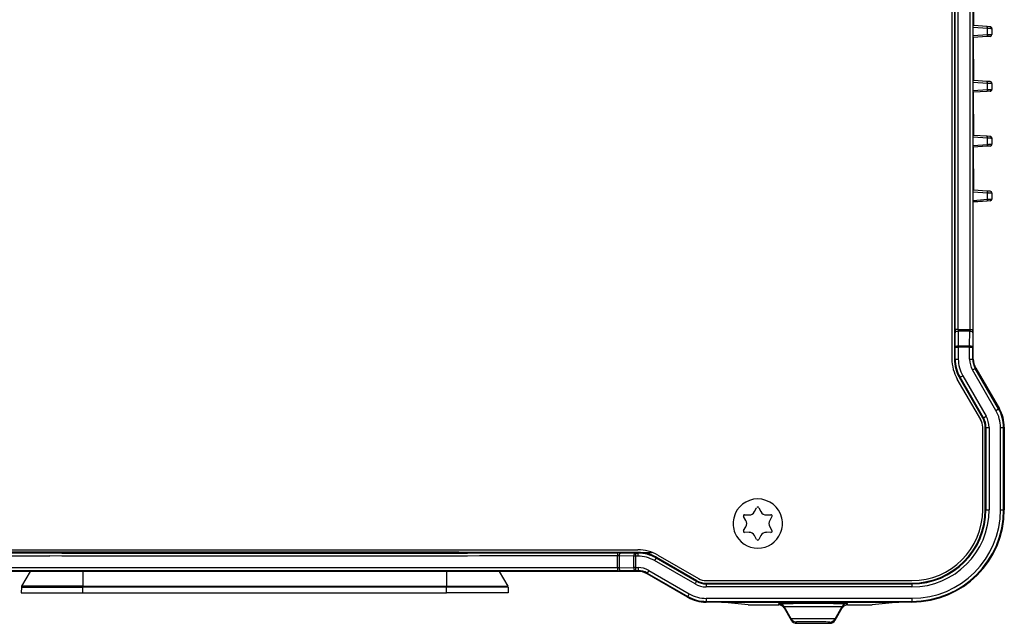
# Model space of a CAD drawing. Header units: millimetres. Extents: x -429 to -189, y 22 to 228.
# Tile 3 of 4: x -349 to -189, y 22 to 120. Entities that reach past the tile are written whole.
import ezdxf

# ---------------------------------------------------------------- set-up
doc = ezdxf.new("R2010")
doc.units = ezdxf.units.MM

# ---------------------------------------------------------------- blocks, each defined once
blk = doc.blocks.new('Kupplungsplatte__1', base_point=(-348.85, 26.72))
at = {"color": 7, "linetype": 'Continuous'}
for p, q in [((-347.41, 30.22), (-348.79, 27.81)), ((-271.29, 30.22), (-269.91, 27.81)), ((-348.83, 27.67), (-348.85, 26.72)), ((-269.87, 27.67), (-269.85, 26.72)), ((-348.85, 26.72), (-338.85, 26.72)), ((-338.85, 26.72), (-279.85, 26.72)), ((-269.85, 26.72), (-279.85, 26.72))]:
    blk.add_line(p, q, dxfattribs=at)
at = {"color": 1, "linetype": 'Continuous'}
for p, q in [((-338.85, 30.22), (-338.85, 27.81)), ((-279.85, 30.22), (-279.85, 27.81)), ((-348.83, 27.67), (-338.85, 27.67)), ((-338.85, 27.81), (-348.79, 27.81)), ((-338.85, 27.81), (-279.85, 27.81)), ((-338.85, 27.81), (-338.85, 27.67)), ((-279.85, 27.67), (-338.85, 27.67)), ((-338.85, 26.72), (-338.85, 27.67)), ((-279.85, 27.81), (-269.91, 27.81)), ((-279.85, 27.81), (-279.85, 27.67)), ((-279.85, 26.72), (-279.85, 27.67)), ((-269.87, 27.67), (-279.85, 27.67))]:
    blk.add_line(p, q, dxfattribs=at)
at = {"color": 7, "linetype": 'Continuous'}
for centre, start, end in [((-348.53, 27.66), 150, 179), ((-270.17, 27.66), 1, 30)]:
    blk.add_arc(centre, 0.3, start, end, dxfattribs=at)
blk = doc.blocks.new('Linsenschraube_selbstfurchend_3__4', base_point=(-340.85, 33.32))
at = {"color": 7, "linetype": 'Continuous'}
blk.add_line((-336.85, 33.32), (-340.85, 33.32), dxfattribs=at)
blk = doc.blocks.new('Linsenschraube_selbstfurchend_4__5', base_point=(-281.85, 33.32))
at = {"color": 7, "linetype": 'Continuous'}
blk.add_line((-277.85, 33.32), (-281.85, 33.32), dxfattribs=at)
blk = doc.blocks.new('Blechschraube_ISO14585-ST4_2x16_5__20', base_point=(-233.25, 33.97))
at = {"color": 7, "linetype": 'Continuous'}
for start, end in [(90, 166.9296), (13.0704, 90), (202.3506, 337.6494)]:
    blk.add_arc((-229.35, 37.97), 4, start, end, dxfattribs=at)
blk = doc.blocks.new('Blechschraube_ISO14585-ST4_2x16_10__21', base_point=(-233.35, 33.97))
at = {"color": 7, "linetype": 'Continuous'}
for p, q in [((-229.86, 39.91), (-229.53, 40.53)), ((-229.17, 40.53), (-228.84, 39.91)), ((-231.29, 38.49), (-231.66, 39.1)), ((-231.48, 39.4), (-230.77, 39.38)), ((-227.93, 39.38), (-227.21, 39.4)), ((-227.04, 39.1), (-227.41, 38.49)), ((-231.66, 36.84), (-231.29, 37.44)), ((-227.41, 37.44), (-227.04, 36.84)), ((-230.77, 36.55), (-231.48, 36.53)), ((-229.53, 35.4), (-229.86, 36.03)), ((-228.84, 36.03), (-229.17, 35.4)), ((-227.21, 36.53), (-227.93, 36.55))]:
    blk.add_line(p, q, dxfattribs=at)
for centre, radius, start, end in [((-229.35, 37.97), 4, 90.0016, 166.928), ((-229.35, 37.97), 4, 13.072, 89.9984), ((-229.35, 40.44), 0.2, 90, 151.6805), ((-229.35, 40.44), 0.2, 28.3206, 90), ((-229.35, 37.97), 4, 166.9295, 202.3507), ((-231.49, 39.2), 0.2, 88.3206, 211.6805), ((-232.14, 37.97), 1, 328.3195, 31.6805), ((-230.74, 40.38), 1, 268.3195, 331.6805), ((-227.96, 40.38), 1, 208.3195, 271.6805), ((-226.56, 37.97), 1, 148.3195, 211.6805), ((-227.21, 39.2), 0.2, 328.3206, 91.6805), ((-229.35, 37.97), 4, 337.6493, 13.0705), ((-231.49, 36.73), 0.2, 148.3205, 271.6805), ((-227.21, 36.73), 0.2, 268.3205, 31.6805), ((-229.35, 37.97), 4, 202.3476, 337.6524), ((-230.74, 35.55), 1, 28.3195, 91.6805), ((-229.35, 35.49), 0.2, 208.3206, 270), ((-229.35, 35.49), 0.2, 270, 331.6805), ((-227.96, 35.55), 1, 88.3195, 151.6805)]:
    blk.add_arc(centre, radius, start, end, dxfattribs=at)
blk = doc.blocks.new('Verbindungsteil_1__22', base_point=(-429.35, 21.78))
at = {"color": 7, "linetype": 'Continuous'}
for p, q in [((-194.35, 125.75), (-194.35, 118.78)), ((-192.15, 118.62), (-194.35, 118.78)), ((-191.63, 118.6), (-192.15, 118.62)), ((-191.35, 118.3), (-191.35, 117.34)), ((-192.15, 117.02), (-194.38, 116.86)), ((-194.38, 116.86), (-194.35, 109.88)), ((-191.63, 117.04), (-192.15, 117.02)), ((-192.15, 109.72), (-194.35, 109.88)), ((-191.63, 109.7), (-192.15, 109.72)), ((-191.35, 109.4), (-191.35, 108.44)), ((-192.15, 108.12), (-194.38, 107.96)), ((-194.38, 107.96), (-194.35, 100.98)), ((-191.63, 108.14), (-192.15, 108.12)), ((-192.15, 100.82), (-194.35, 100.98)), ((-191.63, 100.8), (-192.15, 100.82)), ((-192.15, 99.22), (-194.38, 99.06)), ((-194.38, 99.06), (-194.35, 92.08)), ((-191.63, 99.24), (-192.15, 99.22)), ((-191.35, 100.5), (-191.35, 99.54)), ((-192.15, 91.92), (-194.35, 92.08)), ((-191.63, 91.9), (-192.15, 91.92)), ((-191.35, 91.6), (-191.35, 90.64)), ((-192.15, 90.32), (-194.38, 90.16)), ((-194.38, 64.67), (-194.38, 90.16)), ((-191.63, 90.34), (-192.15, 90.32)), ((-193.98, 63.17), (-190.15, 56.61)), ((-189.35, 53.61), (-189.35, 40.22)), ((-248.81, 30.22), (-369.88, 30.22)), ((-240.74, 26.02), (-247.31, 29.81)), ((-235.22, 25.22), (-237.74, 25.22)), ((-230.89, 24.78), (-235.22, 25.22)), ((-230.89, 24.78), (-229.71, 24.78)), ((-229.71, 24.78), (-225.93, 24.78)), ((-225.06, 24.28), (-223.91, 22.28)), ((-216.79, 22.28), (-215.64, 24.28)), ((-214.77, 24.78), (-212.76, 24.78)), ((-212.76, 24.78), (-210.81, 24.78)), ((-206.47, 25.22), (-210.81, 24.78)), ((-204.35, 25.22), (-206.47, 25.22)), ((-217.66, 21.78), (-223.04, 21.78))]:
    blk.add_line(p, q, dxfattribs=at)
at = {"color": 1, "linetype": 'Continuous'}
for p, q in [((-190.15, 56.61), (-190.28, 56.58)), ((-189.47, 53.58), (-189.35, 53.61)), ((-189.97, 40.22), (-189.47, 40.22)), ((-189.47, 40.22), (-189.35, 40.22)), ((-366.6, 32.72), (-346.17, 32.74)), ((-346.17, 32.74), (-344.77, 32.72)), ((-345.81, 33.24), (-344.55, 33.22)), ((-344.77, 32.72), (-344.2, 32.71)), ((-344.55, 33.22), (-344.03, 33.2)), ((-342.28, 32.68), (-344.2, 32.71)), ((-344.03, 33.2), (-342.28, 33.17)), ((-342.28, 33.17), (-276.42, 33.17)), ((-276.42, 32.68), (-342.28, 32.68)), ((-276.42, 33.17), (-274.67, 33.2)), ((-274.49, 32.71), (-276.42, 32.68)), ((-274.67, 33.2), (-274.15, 33.22)), ((-273.92, 32.72), (-274.49, 32.71)), ((-274.15, 33.22), (-272.88, 33.24)), ((-272.53, 32.74), (-273.92, 32.72)), ((-252.1, 32.72), (-272.53, 32.74)), ((-248.83, 30.27), (-248.81, 30.22)), ((-247.31, 29.81), (-247.3, 29.86)), ((-240.71, 26.14), (-240.74, 26.02)), ((-204.35, 25.84), (-204.35, 25.34)), ((-237.74, 25.22), (-237.71, 25.34)), ((-225.93, 24.78), (-225.93, 24.99)), ((-214.77, 24.78), (-214.77, 24.99)), ((-204.35, 25.34), (-204.35, 25.22)), ((-223.04, 21.78), (-223.04, 21.99)), ((-217.66, 21.78), (-217.66, 21.99))]:
    blk.add_line(p, q, dxfattribs=at)
at = {"color": 7, "linetype": 'Continuous'}
for centre, radius, start, end in [((-191.65, 118.3), 0.3, 0.0017, 86.0432), ((-191.65, 117.34), 0.3, 273.9568, 359.9983), ((-191.65, 109.4), 0.3, 0.0017, 86.0432), ((-191.65, 108.44), 0.3, 273.9568, 359.9983), ((-191.65, 100.5), 0.3, 0.0017, 86.0432), ((-191.65, 99.54), 0.3, 273.9568, 359.9983), ((-191.65, 91.6), 0.3, 0.0024, 86.0432), ((-191.65, 90.64), 0.3, 273.9568, 359.9976), ((-191.38, 64.67), 3, 180, 210), ((-195.35, 53.61), 6, 0, 30), ((-204.35, 40.22), 15, 270, 360), ((-248.81, 27.22), 3, 60, 90), ((-237.74, 31.22), 6, 240, 270), ((-225.93, 23.78), 1, 30.1318, 89.8638), ((-214.77, 23.78), 1, 90.1362, 149.8682), ((-223.04, 22.79), 1, 210.1347, 269.8646), ((-217.66, 22.79), 1, 270.1354, 329.8653)]:
    blk.add_arc(centre, radius, start, end, dxfattribs=at)
at = {"color": 1, "linetype": 'Continuous'}
blk.add_arc((-252.1, 29.72), 3, 84.9436, 90, dxfattribs=at)
blk = doc.blocks.new('Verbindungsteil_2__23', base_point=(-429.35, 21.78))
at = {"color": 7, "linetype": 'Continuous'}
for p, q in [((-197.44, 188.78), (-197.44, 64.66)), ((-194.38, 125.77), (-194.35, 118.78)), ((-194.38, 117.17), (-194.38, 118.46)), ((-192.15, 118.62), (-194.35, 118.78)), ((-191.63, 118.6), (-192.15, 118.62)), ((-191.35, 118.29), (-191.35, 117.34)), ((-192.15, 117.02), (-194.38, 116.86)), ((-194.38, 116.86), (-194.35, 109.88)), ((-191.63, 117.04), (-192.15, 117.02)), ((-194.38, 108.27), (-194.38, 109.56)), ((-192.15, 109.72), (-194.35, 109.88)), ((-191.63, 109.7), (-192.15, 109.72)), ((-191.35, 109.39), (-191.37, 108.44)), ((-192.15, 108.12), (-194.38, 107.96)), ((-194.38, 107.96), (-194.35, 100.98)), ((-191.63, 108.14), (-192.15, 108.12)), ((-194.38, 99.33), (-194.38, 100.66)), ((-192.15, 100.82), (-194.35, 100.98)), ((-191.63, 100.8), (-192.15, 100.82)), ((-192.15, 99.22), (-194.38, 99.07)), ((-194.38, 99.07), (-194.35, 92.08)), ((-191.63, 99.24), (-192.15, 99.22)), ((-191.35, 100.49), (-191.37, 99.54)), ((-194.38, 90.43), (-194.38, 91.76)), ((-192.15, 91.92), (-194.35, 92.08)), ((-191.63, 91.9), (-192.15, 91.92)), ((-191.35, 91.59), (-191.35, 90.64)), ((-192.15, 90.32), (-194.38, 90.17)), ((-194.38, 64.67), (-194.38, 90.17)), ((-191.63, 90.34), (-192.15, 90.32)), ((-193.98, 63.17), (-190.15, 56.61)), ((-192.84, 55.08), (-196.63, 61.66)), ((-192.44, 40.22), (-192.44, 53.58)), ((-189.35, 53.61), (-189.35, 40.22)), ((-340.85, 33.32), (-369.91, 33.3)), ((-336.85, 33.32), (-340.85, 33.32)), ((-281.85, 33.32), (-336.85, 33.32)), ((-277.85, 33.32), (-281.85, 33.32)), ((-248.79, 33.3), (-277.85, 33.32)), ((-248.79, 33.3), (-246.53, 33.3)), ((-245.79, 32.5), (-239.22, 28.71)), ((-248.81, 30.22), (-369.88, 30.22)), ((-240.74, 26.02), (-247.31, 29.81)), ((-237.72, 28.3), (-204.35, 28.3)), ((-235.22, 25.22), (-237.74, 25.22)), ((-230.89, 24.78), (-235.22, 25.22)), ((-230.89, 24.78), (-229.71, 24.78)), ((-229.71, 24.78), (-225.93, 24.78)), ((-225.06, 24.28), (-223.91, 22.28)), ((-216.79, 22.28), (-215.64, 24.28)), ((-214.77, 24.78), (-212.76, 24.78)), ((-212.76, 24.78), (-210.81, 24.78)), ((-206.47, 25.22), (-210.81, 24.78)), ((-204.35, 25.22), (-206.47, 25.22)), ((-217.66, 21.78), (-223.04, 21.78))]:
    blk.add_line(p, q, dxfattribs=at)
at = {"color": 1, "linetype": 'Continuous'}
for p, q in [((-197.34, 69.45), (-197.34, 183.98)), ((-196.84, 69.45), (-196.84, 183.98)), ((-194.95, 183.98), (-194.95, 69.45)), ((-194.45, 183.98), (-194.45, 69.45)), ((-192.09, 118.32), (-194.38, 118.46)), ((-192.09, 117.32), (-192.09, 118.32)), ((-194.38, 117.17), (-192.09, 117.32)), ((-192.09, 109.42), (-194.38, 109.56)), ((-192.09, 108.42), (-192.09, 109.42)), ((-194.38, 108.27), (-192.09, 108.42)), ((-192.09, 100.52), (-194.38, 100.66)), ((-194.38, 99.33), (-192.09, 99.52)), ((-192.09, 99.52), (-192.09, 100.52)), ((-192.09, 91.62), (-194.38, 91.76)), ((-192.09, 90.62), (-192.09, 91.62)), ((-194.38, 90.43), (-192.09, 90.62)), ((-196.84, 69.45), (-197.34, 69.45)), ((-197.31, 66.58), (-197.34, 68.95)), ((-196.84, 69.45), (-194.95, 69.45)), ((-194.95, 69.2), (-196.84, 69.2)), ((-196.84, 69.2), (-196.81, 66.83)), ((-194.97, 66.83), (-194.95, 69.2)), ((-194.95, 69.45), (-194.45, 69.45)), ((-194.45, 68.95), (-194.47, 66.58)), ((-197.31, 64.66), (-197.31, 66.58)), ((-197.31, 66.58), (-196.81, 66.58)), ((-196.81, 66.83), (-196.81, 66.58)), ((-196.81, 66.83), (-194.97, 66.83)), ((-196.81, 66.58), (-196.81, 64.66)), ((-194.97, 66.58), (-196.81, 66.58)), ((-194.97, 66.83), (-194.97, 66.58)), ((-194.97, 64.65), (-194.97, 66.58)), ((-194.97, 66.58), (-194.47, 66.58)), ((-194.47, 64.65), (-194.47, 66.58)), ((-197.44, 64.66), (-197.31, 64.66)), ((-197.31, 64.66), (-196.81, 64.66)), ((-194.97, 64.65), (-194.47, 64.65)), ((-194.47, 64.65), (-194.38, 64.67)), ((-194.5, 62.9), (-194.07, 63.15)), ((-190.71, 56.33), (-194.5, 62.9)), ((-193.98, 63.17), (-194.07, 63.15)), ((-190.28, 56.58), (-194.07, 63.15)), ((-196.53, 61.72), (-196.63, 61.66)), ((-196.53, 61.72), (-196.09, 61.97)), ((-192.73, 55.15), (-196.53, 61.72)), ((-196.09, 61.97), (-192.3, 55.4)), ((-190.71, 56.33), (-190.28, 56.58)), ((-190.15, 56.61), (-190.28, 56.58)), ((-192.84, 55.08), (-192.73, 55.15)), ((-192.73, 55.15), (-192.3, 55.4)), ((-192.31, 53.58), (-192.44, 53.58)), ((-192.31, 53.58), (-191.81, 53.58)), ((-192.31, 40.22), (-192.31, 53.58)), ((-191.81, 53.58), (-191.81, 40.22)), ((-189.97, 53.58), (-189.47, 53.58)), ((-189.97, 40.22), (-189.97, 53.58)), ((-189.47, 53.58), (-189.35, 53.61)), ((-189.47, 40.22), (-189.47, 53.58)), ((-192.44, 40.22), (-192.31, 40.22)), ((-192.31, 40.22), (-191.81, 40.22)), ((-189.97, 40.22), (-189.47, 40.22)), ((-189.47, 40.22), (-189.35, 40.22)), ((-366.62, 33.21), (-345.81, 33.24)), ((-366.6, 32.72), (-346.17, 32.74)), ((-346.17, 32.74), (-344.77, 32.72)), ((-345.81, 33.24), (-344.55, 33.22)), ((-344.77, 32.72), (-344.2, 32.71)), ((-344.55, 33.22), (-344.03, 33.2)), ((-342.28, 32.68), (-344.2, 32.71)), ((-344.03, 33.2), (-342.28, 33.17)), ((-342.28, 33.17), (-276.42, 33.17)), ((-276.42, 32.68), (-342.28, 32.68)), ((-276.42, 33.17), (-274.67, 33.2)), ((-274.49, 32.71), (-276.42, 32.68)), ((-274.67, 33.2), (-274.15, 33.22)), ((-273.92, 32.72), (-274.49, 32.71)), ((-274.15, 33.22), (-272.88, 33.24)), ((-272.53, 32.74), (-273.92, 32.72)), ((-272.88, 33.24), (-252.08, 33.21)), ((-252.1, 32.72), (-272.53, 32.74)), ((-252.08, 33.21), (-252.1, 32.72)), ((-252.08, 30.81), (-252.1, 32.72)), ((-249.46, 32.68), (-251.83, 32.71)), ((-251.83, 32.71), (-251.83, 30.81)), ((-251.58, 33.2), (-249.21, 33.18)), ((-249.21, 32.68), (-249.46, 32.68)), ((-249.46, 30.84), (-249.46, 32.68)), ((-249.21, 33.18), (-249.21, 32.68)), ((-249.21, 33.18), (-248.79, 33.18)), ((-248.79, 32.68), (-249.21, 32.68)), ((-249.21, 32.68), (-249.21, 30.84)), ((-248.79, 33.18), (-248.79, 33.3)), ((-248.79, 33.18), (-248.79, 32.68)), ((-245.85, 32.39), (-246.1, 31.96)), ((-239.53, 28.17), (-246.1, 31.96)), ((-245.79, 32.5), (-245.85, 32.39)), ((-245.85, 32.39), (-239.28, 28.6)), ((-252.08, 30.81), (-366.62, 30.81)), ((-252.08, 30.81), (-252.08, 30.31)), ((-251.83, 30.81), (-249.46, 30.84)), ((-249.21, 30.84), (-249.46, 30.84)), ((-249.21, 30.84), (-249.21, 30.34)), ((-249.21, 30.84), (-248.78, 30.84)), ((-248.78, 30.84), (-248.78, 30.34)), ((-247.03, 30.37), (-247.28, 29.94)), ((-247.03, 30.37), (-240.46, 26.58)), ((-252.08, 30.31), (-366.62, 30.31)), ((-249.21, 30.34), (-251.58, 30.31)), ((-249.21, 30.34), (-248.78, 30.34)), ((-248.83, 30.27), (-248.78, 30.34)), ((-248.83, 30.27), (-248.81, 30.22)), ((-247.31, 29.81), (-247.3, 29.86)), ((-247.28, 29.94), (-247.3, 29.86)), ((-247.28, 29.94), (-240.71, 26.14)), ((-239.28, 28.6), (-239.53, 28.17)), ((-239.28, 28.6), (-239.22, 28.71)), ((-237.72, 28.3), (-237.72, 28.18)), ((-237.72, 28.18), (-237.72, 27.68)), ((-237.72, 28.18), (-204.35, 28.18)), ((-204.35, 27.68), (-237.72, 27.68)), ((-204.35, 28.3), (-204.35, 28.18)), ((-204.35, 28.18), (-204.35, 27.68)), ((-240.71, 26.14), (-240.74, 26.02)), ((-240.46, 26.58), (-240.71, 26.14)), ((-237.71, 25.84), (-237.71, 25.34)), ((-237.71, 25.84), (-204.35, 25.84)), ((-204.35, 25.84), (-204.35, 25.34)), ((-237.74, 25.22), (-237.71, 25.34)), ((-237.71, 25.34), (-204.35, 25.34)), ((-235.22, 25.22), (-206.47, 25.22)), ((-225.93, 24.78), (-225.93, 24.99)), ((-225.06, 24.28), (-225.06, 24.49)), ((-223.91, 22.51), (-225.06, 24.49)), ((-216.79, 22.49), (-215.64, 24.52)), ((-215.64, 24.52), (-215.64, 24.28)), ((-214.77, 24.78), (-214.77, 24.99)), ((-204.35, 25.34), (-204.35, 25.22)), ((-223.91, 22.51), (-223.91, 22.28)), ((-216.79, 22.28), (-216.79, 22.49)), ((-223.04, 21.78), (-223.04, 22.01)), ((-217.66, 21.78), (-217.66, 21.99))]:
    blk.add_line(p, q, dxfattribs=at)
at = {"color": 7, "linetype": 'Continuous'}
for centre, radius, start, end in [((-191.64, 118.31), 0.289, 357.1626, 87.2036), ((-191.65, 117.34), 0.3, 273.9568, 359.9983), ((-191.64, 109.41), 0.289, 357.1626, 87.2036), ((-191.65, 108.42), 0.28, 274.6572, 5.3136), ((-191.64, 100.51), 0.289, 357.1626, 87.2036), ((-191.65, 99.52), 0.28, 274.6572, 5.3136), ((-191.64, 91.61), 0.289, 357.1626, 87.2036), ((-191.65, 90.64), 0.3, 273.9568, 359.9976), ((-191.47, 64.65), 5.96, 179.9085, 210.0915), ((-191.47, 64.65), 5.84, 179.9066, 210.0934), ((-191.38, 64.67), 3, 180, 210), ((-195.35, 53.61), 6, 0, 30), ((-195.44, 53.58), 3, 360, 30), ((-195.44, 53.58), 3.12, 360, 30), ((-204.35, 40.22), 11.91, 270, 360), ((-204.35, 40.22), 12.03, 270, 360), ((-204.35, 40.22), 15, 270, 360), ((-204.35, 40.22), 14.88, 270, 360), ((-248.78, 27.34), 5.96, 59.9082, 90.0918), ((-248.78, 27.34), 5.84, 59.9063, 90.0937), ((-248.81, 27.22), 3, 60, 90), ((-237.72, 31.3), 3.12, 240, 270), ((-237.72, 31.3), 3, 240, 270), ((-237.74, 31.22), 6, 240, 270), ((-225.93, 23.78), 1, 30.1318, 89.8638), ((-214.77, 23.78), 1, 90.1362, 149.8682), ((-223.04, 22.79), 1, 210.1347, 269.8646), ((-217.66, 22.79), 1, 270.1354, 329.8653)]:
    blk.add_arc(centre, radius, start, end, dxfattribs=at)
at = {"color": 1, "linetype": 'Continuous'}
for centre, radius, start, end in [((-191.47, 64.65), 5.34, 179.8979, 210.1021), ((-191.47, 64.65), 3.5, 179.9999, 210.0001), ((-191.47, 64.65), 3, 179.9999, 210.0001), ((-195.44, 53.58), 5.47, 359.9041, 30.0959), ((-195.44, 53.58), 5.96, 359.9121, 30.0879), ((-195.44, 53.58), 3.62, 360, 30), ((-204.35, 40.22), 12.53, 270, 360), ((-204.35, 40.22), 14.38, 270, 360), ((-252.1, 29.72), 3, 84.9436, 90), ((-248.78, 27.34), 5.34, 59.8975, 90.1025), ((-248.78, 27.34), 3.5, 59.9993, 90.0007), ((-248.78, 27.34), 3, 59.9992, 90.0008), ((-237.72, 31.3), 3.62, 240, 270), ((-237.72, 31.3), 5.96, 239.9121, 270.0879), ((-237.72, 31.3), 5.47, 239.9041, 270.0959), ((-225.93, 23.99), 1, 29.9991, 90), ((-214.78, 23.99), 1.01, 89.4167, 148.3078), ((-223.04, 23), 0.989, 209.365, 270.2238), ((-217.66, 22.99), 1, 269.9981, 329.9991)]:
    blk.add_arc(centre, radius, start, end, dxfattribs=at)
at = {"color": 7, "linetype": 'Continuous'}
for points in [[(-194.38, 118.46), (-194.38, 118.5), (-194.38, 118.54), (-194.38, 118.61), (-194.38, 118.67), (-194.38, 118.7), (-194.38, 118.72)], [(-194.38, 116.86), (-194.38, 116.91), (-194.38, 116.96), (-194.38, 116.99), (-194.38, 117.02), (-194.38, 117.1), (-194.38, 117.17)], [(-194.38, 109.56), (-194.38, 109.6), (-194.38, 109.64), (-194.38, 109.71), (-194.38, 109.77), (-194.38, 109.8), (-194.38, 109.82)], [(-194.38, 107.96), (-194.38, 108.01), (-194.38, 108.06), (-194.38, 108.09), (-194.38, 108.12), (-194.38, 108.2), (-194.38, 108.27)], [(-194.38, 100.66), (-194.38, 100.7), (-194.38, 100.74), (-194.38, 100.81), (-194.38, 100.87), (-194.38, 100.9), (-194.38, 100.92)], [(-194.38, 99.07), (-194.38, 99.1), (-194.38, 99.13), (-194.38, 99.19), (-194.38, 99.26), (-194.38, 99.3), (-194.38, 99.33)], [(-194.38, 91.76), (-194.38, 91.8), (-194.38, 91.84), (-194.38, 91.91), (-194.38, 91.97), (-194.38, 92), (-194.38, 92.02)], [(-194.38, 90.17), (-194.38, 90.2), (-194.38, 90.23), (-194.38, 90.29), (-194.38, 90.36), (-194.38, 90.4), (-194.38, 90.43)]]:
    blk.add_spline(points, degree=3, dxfattribs=at)
at = {"color": 1, "linetype": 'Continuous'}
for points in [[(-192.09, 118.32), (-192.1, 118.46), (-192.12, 118.57), (-192.15, 118.62)], [(-191.35, 118.29), (-191.36, 118.29), (-191.41, 118.29), (-191.46, 118.29), (-191.57, 118.3), (-191.68, 118.3), (-191.81, 118.3), (-191.95, 118.31), (-192.09, 118.32)], [(-192.09, 117.32), (-192.1, 117.17), (-192.12, 117.06), (-192.15, 117.02)], [(-192.09, 117.32), (-191.95, 117.32), (-191.81, 117.33), (-191.68, 117.33), (-191.57, 117.34), (-191.48, 117.34), (-191.44, 117.34), (-191.36, 117.34), (-191.35, 117.34)], [(-192.09, 109.42), (-192.1, 109.56), (-192.12, 109.67), (-192.15, 109.72)], [(-191.35, 109.39), (-191.36, 109.39), (-191.41, 109.39), (-191.46, 109.39), (-191.57, 109.4), (-191.68, 109.4), (-191.81, 109.4), (-191.95, 109.41), (-192.09, 109.42)], [(-192.09, 108.42), (-192.1, 108.27), (-192.12, 108.16), (-192.15, 108.12)], [(-192.09, 108.42), (-191.95, 108.42), (-191.81, 108.43), (-191.68, 108.43), (-191.57, 108.44), (-191.48, 108.44), (-191.44, 108.44), (-191.38, 108.44), (-191.37, 108.44)], [(-192.09, 100.52), (-192.1, 100.66), (-192.12, 100.77), (-192.15, 100.82)], [(-192.09, 99.52), (-192.1, 99.37), (-192.12, 99.26), (-192.15, 99.22)], [(-191.35, 100.49), (-191.36, 100.49), (-191.41, 100.49), (-191.46, 100.49), (-191.57, 100.5), (-191.68, 100.5), (-191.81, 100.5), (-191.95, 100.51), (-192.09, 100.52)], [(-192.09, 99.52), (-191.95, 99.52), (-191.81, 99.53), (-191.68, 99.53), (-191.57, 99.54), (-191.48, 99.54), (-191.44, 99.54), (-191.38, 99.54), (-191.37, 99.54)], [(-192.15, 91.92), (-192.12, 91.87), (-192.1, 91.76), (-192.09, 91.62)], [(-191.35, 91.59), (-191.36, 91.59), (-191.41, 91.59), (-191.46, 91.59), (-191.57, 91.6), (-191.68, 91.6), (-191.81, 91.6), (-191.95, 91.61), (-192.09, 91.62)], [(-192.09, 90.62), (-192.1, 90.47), (-192.12, 90.36), (-192.15, 90.32)], [(-192.09, 90.62), (-191.95, 90.62), (-191.81, 90.63), (-191.68, 90.63), (-191.57, 90.64), (-191.48, 90.64), (-191.44, 90.64), (-191.36, 90.64), (-191.35, 90.64)], [(-197.34, 69.45), (-197.34, 69.3), (-197.34, 69.19), (-197.34, 69.08), (-197.34, 68.95)], [(-197.34, 68.95), (-197.19, 69.12), (-196.84, 69.2)], [(-196.84, 69.45), (-196.84, 69.43), (-196.84, 69.4), (-196.84, 69.36), (-196.84, 69.32), (-196.84, 69.3), (-196.84, 69.28), (-196.84, 69.22), (-196.84, 69.2)], [(-194.95, 69.45), (-194.95, 69.43), (-194.95, 69.4), (-194.95, 69.36), (-194.95, 69.32), (-194.95, 69.3), (-194.95, 69.28), (-194.95, 69.24), (-194.95, 69.2)], [(-194.95, 69.2), (-194.6, 69.12), (-194.45, 68.95)], [(-194.45, 68.95), (-194.45, 69.05), (-194.45, 69.19), (-194.45, 69.33), (-194.45, 69.45)], [(-197.31, 66.58), (-197.16, 66.76), (-196.81, 66.83)], [(-194.97, 66.83), (-194.62, 66.76), (-194.47, 66.58)], [(-251.58, 33.2), (-251.68, 33.21), (-251.82, 33.21), (-251.95, 33.21), (-252.08, 33.21)], [(-251.58, 33.2), (-251.76, 33.06), (-251.83, 32.71)], [(-249.21, 33.18), (-249.39, 33.03), (-249.46, 32.68)], [(-251.83, 30.81), (-251.85, 30.81), (-251.87, 30.81), (-251.91, 30.81), (-251.95, 30.81), (-251.97, 30.81), (-251.99, 30.81), (-252.05, 30.81), (-252.08, 30.81)], [(-251.83, 30.81), (-251.76, 30.46), (-251.58, 30.31)], [(-249.46, 30.84), (-249.39, 30.49), (-249.21, 30.34)], [(-252.08, 30.31), (-251.97, 30.31), (-251.82, 30.31), (-251.71, 30.31), (-251.58, 30.31)], [(-225.93, 24.99), (-223.28, 25.03), (-220.35, 25.04), (-217.42, 25.03), (-214.77, 24.99)], [(-225.06, 24.49), (-222.83, 24.52), (-220.35, 24.53), (-217.87, 24.53), (-215.64, 24.52)], [(-216.79, 22.49), (-218.48, 22.52), (-220.35, 22.52), (-222.22, 22.52), (-223.91, 22.51)], [(-217.66, 21.99), (-218.93, 22.01), (-220.35, 22.02), (-221.76, 22.01), (-223.04, 22.01)]]:
    blk.add_spline(points, degree=3, dxfattribs=at)
blk = doc.blocks.new('Rueckplatte-PSU__39', base_point=(-425.85, 28.72))
at = {"color": 7, "linetype": 'Continuous'}
for p, q in [((-197.85, 188.75), (-197.85, 64.68)), ((-193.18, 54.86), (-196.98, 61.43)), ((-192.85, 40.22), (-192.85, 53.61)), ((-369.35, 33.72), (-249.35, 33.72)), ((-249.35, 33.72), (-248.81, 33.72)), ((-245.56, 32.85), (-238.99, 29.05)), ((-237.74, 28.72), (-204.35, 28.72))]:
    blk.add_line(p, q, dxfattribs=at)
for centre, radius, start, end in [((-191.35, 64.68), 6.5, 180, 210), ((-195.35, 53.61), 2.5, 0, 30), ((-204.35, 40.22), 11.5, 270, 0), ((-248.81, 27.22), 6.5, 60, 90), ((-237.74, 31.22), 2.5, 240, 270)]:
    blk.add_arc(centre, radius, start, end, dxfattribs=at)
blk = doc.blocks.new('Frontplatte-PSU__40', base_point=(-425.85, 28.72))
at = {"color": 7, "linetype": 'Continuous'}
for p, q in [((-197.85, 188.75), (-197.85, 64.68)), ((-193.18, 54.86), (-196.98, 61.43)), ((-192.85, 40.22), (-192.85, 53.61)), ((-369.35, 33.72), (-249.35, 33.72)), ((-249.35, 33.72), (-248.81, 33.72)), ((-245.56, 32.85), (-238.99, 29.05)), ((-237.74, 28.72), (-204.35, 28.72))]:
    blk.add_line(p, q, dxfattribs=at)
for centre, radius, start, end in [((-191.35, 64.68), 6.5, 180, 210), ((-195.35, 53.61), 2.5, 0, 30), ((-204.35, 40.22), 11.5, 270, 0), ((-248.81, 27.22), 6.5, 60, 90), ((-237.74, 31.22), 2.5, 240, 270)]:
    blk.add_arc(centre, radius, start, end, dxfattribs=at)
blk = doc.blocks.new('Netzteil-S360__41', base_point=(-429.35, 21.78))
for name, p in [('Verbindungsteil_1__22', (-429.35, 21.78)), ('Verbindungsteil_2__23', (-429.35, 21.78)), ('Rueckplatte-PSU__39', (-425.85, 28.72)), ('Frontplatte-PSU__40', (-425.85, 28.72)), ('Blechschraube_ISO14585-ST4_2x16_10__21', (-233.35, 33.97)), ('Blechschraube_ISO14585-ST4_2x16_5__20', (-233.25, 33.97)), ('Linsenschraube_selbstfurchend_3__4', (-340.85, 33.32)), ('Linsenschraube_selbstfurchend_4__5', (-281.85, 33.32)), ('Kupplungsplatte__1', (-348.85, 26.72))]:
    blk.add_blockref(name, p)
blk = doc.blocks.new('VordansA', base_point=(-178, 125))
blk.add_blockref('Netzteil-S360__41', (-429.35, 21.78))

msp = doc.modelspace()

# ---------------------------------------------------------------- block references
msp.add_blockref('VordansA', (-178, 125))

doc.saveas('drawing.dxf')
